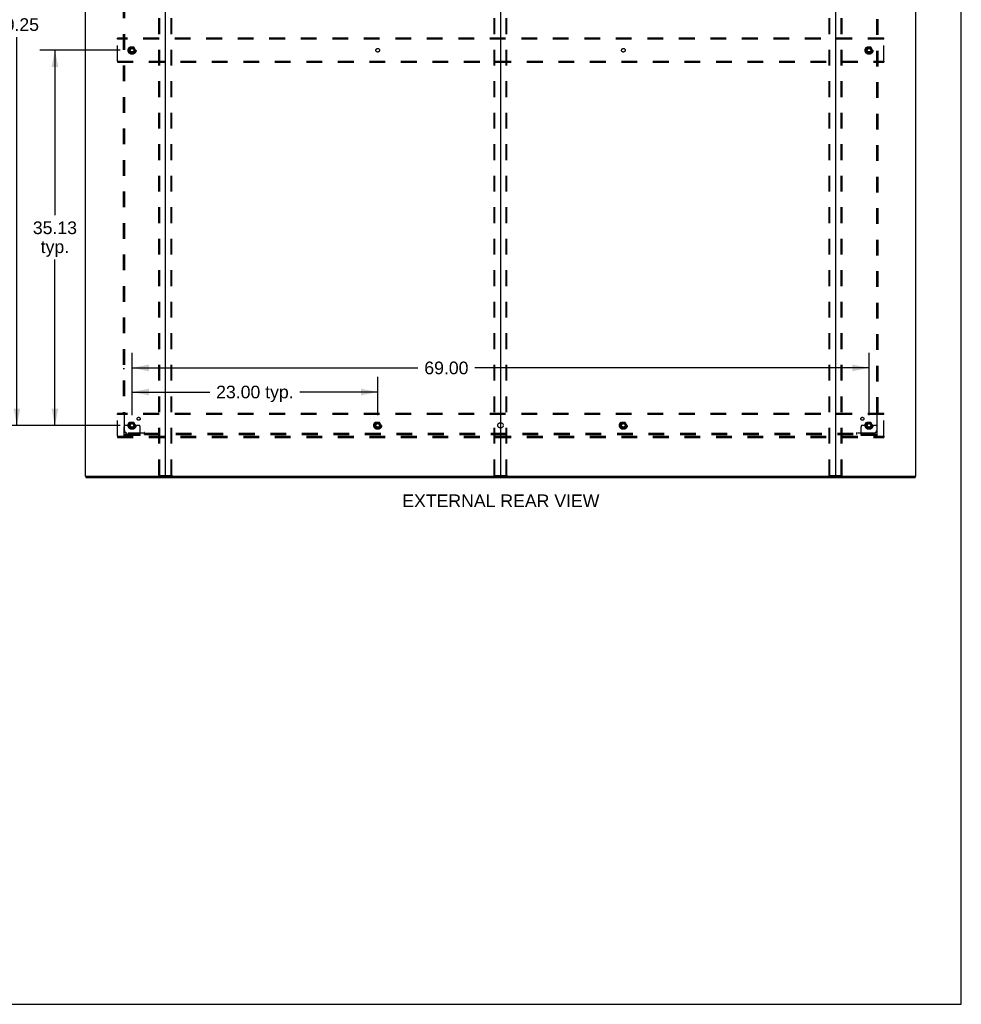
# Model space of a CAD drawing. Header units: inches. Extents: x 0 to 268, y 0 to 174.
# Tile 78 of 85: x 180 to 268, y 0 to 92. Entities that reach past the tile are written whole.
import ezdxf

# ---------------------------------------------------------------- set-up
doc = ezdxf.new("R2010")
doc.units = ezdxf.units.IN
doc.header["$LTSCALE"] = 14.749625
doc.header["$MEASUREMENT"] = 0
doc.linetypes.add('DOT', pattern=[0.2, 0.1, -0.1])
doc.linetypes.add('HIDDEN', pattern=[0.2, 0.1, -0.1])
doc.layers.get('0').update_dxf_attribs({"linetype": 'CONTINUOUS'})
for name, color, linetype in [('DEFAULT_2', 8, 'HIDDEN'), ('DIMENSIONS', 7, 'CONTINUOUS'), ('SUBPANEL', 7, 'CONTINUOUS')]:
    doc.layers.add(name, color=color, linetype=linetype)
doc.styles.get("Standard").update_dxf_attribs({"font": 'arial.ttf'})
doc.dimstyles.new('DIMSTYLE_1', dxfattribs={"dimtxt": 1.183125, "dimasz": 1.5775, "dimexe": 0.09, "dimexo": 0.07, "dimgap": 0.0375, "dimtad": 0, "dimtih": 1, "dimtoh": 1, "dimzin": 4, "dimdsep": 46, "dimtxsty": 'Standard', "dimblk": '_FILLED', "dimblk1": '_FILLED', "dimblk2": '_FILLED', "dimcen": 0.09, "dimadec": 3, "dimazin": 1, "dimtfac": 1, "dimtdec": 3, "dimtofl": 0, "dimtmove": 0, "dimatfit": 3, "dimldrblk": '_FILLED', "dimfxl": 0, "dimtolj": 1, "dimtzin": 4, "dimarcsym": 0})

# ---------------------------------------------------------------- blocks, each defined once
blk = doc.blocks.new('_FILLED')
at = {"color": 0, "linetype": 'ByBlock'}
blk.add_solid([(0, 0), (-1, 0.2), (-1, -0.2)], dxfattribs=at)
blk = doc.blocks.new('*D2')
at = {"layer": 'DIMENSIONS', "color": 2, "linetype": 'Continuous'}
for p, q in [((190.535, 55.151), (190.535, 58.754)), ((213.535, 55.151), (213.535, 58.754)), ((190.535, 57.334), (197.817, 57.334)), ((213.535, 57.334), (206.253, 57.334))]:
    blk.add_line(p, q, dxfattribs=at)
at = {"layer": 'DIMENSIONS', "color": 2, "linetype": 'Continuous', "xscale": 1.5775, "yscale": 1.5775, "zscale": 1.5775, "rotation": 180}
blk.add_blockref('_FILLED', (190.535, 57.334), dxfattribs=at)
at = {"layer": 'DIMENSIONS', "color": 2, "linetype": 'Continuous', "xscale": 1.5775, "yscale": 1.5775, "zscale": 1.5775}
blk.add_blockref('_FILLED', (213.535, 57.334), dxfattribs=at)
at = {"layer": 'DIMENSIONS', "color": 2, "linetype": 'Continuous', "insert": (202.035, 57.926), "char_height": 1.1831, "width": 7.25269, "attachment_point": 2, "line_spacing_factor": 0.9}
blk.add_mtext('23.00 typ.', dxfattribs=at)
blk = doc.blocks.new('*D3')
at = {"layer": 'DIMENSIONS', "color": 2, "linetype": 'Continuous'}
for p, q in [((189.43, 124.462), (178.333, 124.462)), ((179.753, 124.462), (179.753, 92.923)), ((179.753, 54.212), (179.753, 90.556)), ((189.43, 54.212), (178.333, 54.212))]:
    blk.add_line(p, q, dxfattribs=at)
at = {"layer": 'DIMENSIONS', "color": 2, "linetype": 'Continuous', "xscale": 1.5775, "yscale": 1.5775, "zscale": 1.5775}
for p, rotation in [((179.753, 124.462), 90), ((179.753, 54.212), 270)]:
    blk.add_blockref('_FILLED', p, dxfattribs=dict(at, rotation=rotation))
at = {"layer": 'DIMENSIONS', "color": 2, "linetype": 'Continuous', "insert": (179.753, 92.331), "char_height": 1.1831, "width": 4.13434, "attachment_point": 2, "line_spacing_factor": 0.9}
blk.add_mtext('70.25', dxfattribs=at)
blk = doc.blocks.new('*D4')
at = {"layer": 'DIMENSIONS', "color": 2, "linetype": 'Continuous'}
for p, q in [((190.535, 55.151), (190.535, 61.01)), ((259.535, 55.151), (259.535, 61.01)), ((190.535, 59.59), (217.306, 59.59)), ((259.535, 59.59), (222.623, 59.59))]:
    blk.add_line(p, q, dxfattribs=at)
at = {"layer": 'DIMENSIONS', "color": 2, "linetype": 'Continuous', "xscale": 1.5775, "yscale": 1.5775, "zscale": 1.5775, "rotation": 180}
blk.add_blockref('_FILLED', (190.535, 59.59), dxfattribs=at)
at = {"layer": 'DIMENSIONS', "color": 2, "linetype": 'Continuous', "xscale": 1.5775, "yscale": 1.5775, "zscale": 1.5775}
blk.add_blockref('_FILLED', (259.535, 59.59), dxfattribs=at)
at = {"layer": 'DIMENSIONS', "color": 2, "linetype": 'Continuous', "insert": (219.964, 60.182), "char_height": 1.1831, "width": 4.13434, "attachment_point": 2, "line_spacing_factor": 0.9}
blk.add_mtext('69.00', dxfattribs=at)
blk = doc.blocks.new('*D5')
at = {"layer": 'DIMENSIONS', "color": 2, "linetype": 'Continuous'}
for p, q in [((189.43, 89.337), (181.894, 89.337)), ((183.314, 89.337), (183.314, 73.895)), ((183.314, 54.212), (183.314, 69.754)), ((189.43, 54.212), (181.894, 54.212))]:
    blk.add_line(p, q, dxfattribs=at)
at = {"layer": 'DIMENSIONS', "color": 2, "linetype": 'Continuous', "xscale": 1.5775, "yscale": 1.5775, "zscale": 1.5775}
for p, rotation in [((183.314, 89.337), 90), ((183.314, 54.212), 270)]:
    blk.add_blockref('_FILLED', p, dxfattribs=dict(at, rotation=rotation))
at = {"layer": 'DIMENSIONS', "color": 2, "linetype": 'Continuous', "insert": (183.314, 73.304), "char_height": 1.1831, "width": 4.13434, "attachment_point": 2, "line_spacing_factor": 0.9}
blk.add_mtext('35.13\\Ptyp.', dxfattribs=at)

msp = doc.modelspace()

# ---------------------------------------------------------------- linework, layer by layer
at = {"color": 7, "linetype": 'Continuous'}
for p, q in [((268.175, 0), (268.175, 173.525)), ((225.035, 129.193), (225.035, 49.481)), ((186.212, 49.441), (186.212, 49.337)), ((186.221, 49.441), (186.25, 49.441)), ((193.62, 49.441), (256.45, 49.441)), ((263.82, 49.441), (263.849, 49.441)), ((263.858, 49.441), (263.858, 49.337)), ((0, 0), (268.175, 0))]:
    msp.add_line(p, q, dxfattribs=at)
at = {"color": 3, "linetype": 'Continuous'}
for p, q in [((186.16, 129.233), (186.16, 49.441)), ((193.66, 49.481), (193.66, 129.193)), ((256.41, 129.193), (256.41, 49.481)), ((263.91, 49.441), (263.91, 129.233)), ((186.221, 49.441), (186.16, 49.441)), ((186.212, 49.337), (263.858, 49.337)), ((186.25, 49.441), (193.62, 49.441)), ((256.45, 49.441), (263.82, 49.441)), ((263.849, 49.441), (263.91, 49.441))]:
    msp.add_line(p, q, dxfattribs=at)
for centre, start, end in [((193.62, 49.481), 270, 360), ((256.45, 49.481), 180, 270)]:
    msp.add_arc(centre, 0.04, start, end, dxfattribs=at)
at = {"color": 7, "linetype": 'Continuous'}
for centre, start, end in [((193.7, 49.481), 180, 270), ((224.995, 49.481), 270, 360), ((225.075, 49.481), 180, 270), ((256.37, 49.481), 270, 360)]:
    msp.add_arc(centre, 0.04, start, end, dxfattribs=at)
at = {"layer": 'DEFAULT_2', "color": 8, "linetype": 'HIDDEN'}
for p, q in [((193.056, 49.554), (193.056, 129.119)), ((193.129, 49.554), (193.129, 129.119)), ((194.19, 49.554), (194.19, 129.119)), ((194.264, 49.554), (194.264, 129.119)), ((224.431, 49.554), (224.431, 129.119)), ((224.504, 49.554), (224.504, 129.119)), ((225.565, 49.554), (225.565, 129.119)), ((225.639, 49.554), (225.639, 129.119)), ((255.806, 49.554), (255.806, 129.119)), ((255.879, 49.554), (255.879, 129.119)), ((256.94, 49.554), (256.94, 129.119)), ((257.014, 49.554), (257.014, 129.119)), ((189.16, 90.358), (189.16, 90.462)), ((260.91, 90.462), (189.16, 90.462)), ((189.16, 88.316), (189.16, 90.358)), ((260.91, 90.358), (189.16, 90.358)), ((260.91, 90.358), (260.91, 90.462)), ((260.91, 88.316), (260.91, 90.358)), ((190.372, 89.609), (190.217, 89.342)), ((190.689, 89.614), (190.38, 89.614)), ((190.852, 89.342), (190.698, 89.609)), ((259.372, 89.609), (259.217, 89.342)), ((259.689, 89.614), (259.38, 89.614)), ((259.852, 89.342), (259.698, 89.609)), ((190.217, 89.332), (190.372, 89.064)), ((190.689, 89.059), (190.38, 89.059)), ((190.698, 89.064), (190.852, 89.332)), ((259.217, 89.332), (259.372, 89.064)), ((259.689, 89.059), (259.38, 89.059)), ((259.698, 89.064), (259.852, 89.332)), ((189.16, 88.316), (189.16, 88.212)), ((189.16, 88.316), (260.91, 88.316)), ((189.16, 88.212), (260.91, 88.212)), ((260.91, 88.316), (260.91, 88.212)), ((189.16, 55.233), (189.16, 55.337)), ((260.91, 55.337), (189.16, 55.337)), ((260.91, 55.233), (260.91, 55.337)), ((189.16, 53.191), (189.16, 55.233)), ((260.91, 55.233), (189.16, 55.233)), ((190.372, 54.484), (190.217, 54.217)), ((190.689, 54.489), (190.38, 54.489)), ((190.852, 54.217), (190.698, 54.484)), ((213.372, 54.484), (213.217, 54.217)), ((213.689, 54.489), (213.38, 54.489)), ((213.852, 54.217), (213.698, 54.484)), ((236.372, 54.484), (236.217, 54.217)), ((236.689, 54.489), (236.38, 54.489)), ((236.852, 54.217), (236.698, 54.484)), ((259.372, 54.484), (259.217, 54.217)), ((259.689, 54.489), (259.38, 54.489)), ((259.852, 54.217), (259.698, 54.484)), ((260.91, 53.191), (260.91, 55.233)), ((189.785, 53.264), (189.785, 54.087)), ((189.999, 54.212), (189.91, 54.212)), ((190.12, 54.212), (189.999, 54.212)), ((190.36, 54.212), (190.12, 54.212)), ((190.217, 54.207), (190.372, 53.939)), ((190.689, 53.934), (190.38, 53.934)), ((190.698, 53.939), (190.852, 54.207)), ((190.71, 54.212), (190.949, 54.212)), ((191.071, 54.212), (190.949, 54.212)), ((191.16, 54.212), (191.071, 54.212)), ((191.285, 53.264), (191.285, 54.087)), ((213.217, 54.207), (213.372, 53.939)), ((213.689, 53.934), (213.38, 53.934)), ((213.698, 53.939), (213.852, 54.207)), ((236.217, 54.207), (236.372, 53.939)), ((236.689, 53.934), (236.38, 53.934)), ((236.698, 53.939), (236.852, 54.207)), ((258.785, 53.264), (258.785, 54.087)), ((258.999, 54.212), (258.91, 54.212)), ((259.12, 54.212), (258.999, 54.212)), ((259.36, 54.212), (259.12, 54.212)), ((259.217, 54.207), (259.372, 53.939)), ((259.689, 53.934), (259.38, 53.934)), ((259.698, 53.939), (259.852, 54.207)), ((259.71, 54.212), (259.949, 54.212)), ((260.071, 54.212), (259.949, 54.212)), ((260.16, 54.212), (260.071, 54.212)), ((260.285, 53.264), (260.285, 54.087)), ((189.16, 53.191), (260.91, 53.191)), ((189.16, 53.191), (189.16, 53.087)), ((189.16, 53.087), (260.91, 53.087)), ((191.285, 53.368), (189.785, 53.368)), ((191.285, 53.264), (189.785, 53.264)), ((190.032, 53.264), (190.032, 53.368)), ((190.288, 53.264), (190.288, 53.368)), ((190.782, 53.264), (190.782, 53.368)), ((191.038, 53.264), (191.038, 53.368)), ((260.285, 53.368), (258.785, 53.368)), ((260.285, 53.264), (258.785, 53.264)), ((259.032, 53.264), (259.032, 53.368)), ((259.288, 53.264), (259.288, 53.368)), ((259.782, 53.264), (259.782, 53.368)), ((260.038, 53.264), (260.038, 53.368)), ((260.91, 53.191), (260.91, 53.087)), ((193.077, 49.524), (194.242, 49.524)), ((224.452, 49.524), (225.617, 49.524)), ((255.827, 49.524), (256.992, 49.524))]:
    msp.add_line(p, q, dxfattribs=at)
for points in [[(193.077, 49.524), (193.071, 49.525), (193.066, 49.528), (193.062, 49.533), (193.059, 49.539), (193.057, 49.546), (193.056, 49.554)], [(193.129, 49.554), (193.13, 49.546), (193.132, 49.539), (193.136, 49.533), (193.14, 49.528), (193.145, 49.525), (193.151, 49.524)], [(194.169, 49.524), (194.175, 49.525), (194.179, 49.528), (194.184, 49.533), (194.187, 49.539), (194.189, 49.546), (194.19, 49.554)], [(194.264, 49.554), (194.263, 49.546), (194.261, 49.539), (194.257, 49.533), (194.253, 49.528), (194.248, 49.525), (194.242, 49.524)], [(224.452, 49.524), (224.446, 49.525), (224.441, 49.528), (224.437, 49.533), (224.434, 49.539), (224.432, 49.546), (224.431, 49.554)], [(224.504, 49.554), (224.505, 49.546), (224.507, 49.539), (224.511, 49.533), (224.515, 49.528), (224.52, 49.525), (224.526, 49.524)], [(225.544, 49.524), (225.55, 49.525), (225.554, 49.528), (225.559, 49.533), (225.562, 49.539), (225.564, 49.546), (225.565, 49.554)], [(225.639, 49.554), (225.638, 49.546), (225.636, 49.539), (225.632, 49.533), (225.628, 49.528), (225.623, 49.525), (225.617, 49.524)], [(255.827, 49.524), (255.821, 49.525), (255.816, 49.528), (255.812, 49.533), (255.809, 49.539), (255.807, 49.546), (255.806, 49.554)], [(255.879, 49.554), (255.88, 49.546), (255.882, 49.539), (255.886, 49.533), (255.89, 49.528), (255.895, 49.525), (255.901, 49.524)], [(256.919, 49.524), (256.925, 49.525), (256.929, 49.528), (256.934, 49.533), (256.937, 49.539), (256.939, 49.546), (256.94, 49.554)], [(257.014, 49.554), (257.013, 49.546), (257.011, 49.539), (257.007, 49.533), (257.003, 49.528), (256.998, 49.525), (256.992, 49.524)]]:
    msp.add_lwpolyline(points, dxfattribs=at)
for centre, radius in [((190.535, 89.337), 0.372), ((190.535, 89.337), 0.356), ((190.535, 89.337), 0.312), ((190.535, 89.337), 0.204), ((190.535, 89.337), 0.188), ((190.535, 89.337), 0.183), ((190.535, 89.337), 0.165), ((259.535, 89.337), 0.372), ((259.535, 89.337), 0.356), ((259.535, 89.337), 0.312), ((259.535, 89.337), 0.204), ((259.535, 89.337), 0.188), ((259.535, 89.337), 0.183), ((259.535, 89.337), 0.165), ((190.535, 54.212), 0.372), ((190.535, 54.212), 0.356), ((190.535, 54.212), 0.312), ((190.535, 54.212), 0.204), ((190.535, 54.212), 0.188), ((213.535, 54.212), 0.372), ((213.535, 54.212), 0.356), ((213.535, 54.212), 0.312), ((213.535, 54.212), 0.204), ((213.535, 54.212), 0.188), ((236.535, 54.212), 0.372), ((236.535, 54.212), 0.356), ((236.535, 54.212), 0.312), ((236.535, 54.212), 0.204), ((236.535, 54.212), 0.188), ((259.535, 54.212), 0.372), ((259.535, 54.212), 0.356), ((259.535, 54.212), 0.312), ((259.535, 54.212), 0.204), ((259.535, 54.212), 0.188), ((190.535, 54.212), 0.183), ((190.535, 54.212), 0.165), ((213.535, 54.212), 0.183), ((213.535, 54.212), 0.165), ((236.535, 54.212), 0.183), ((236.535, 54.212), 0.165), ((259.535, 54.212), 0.183), ((259.535, 54.212), 0.165)]:
    msp.add_circle(centre, radius, dxfattribs=at)
at = {"layer": 'DEFAULT_2', "color": 8, "linetype": 'DOT'}
for centre in [(190.535, 89.337), (213.535, 89.337), (236.535, 89.337), (259.535, 89.337), (190.535, 54.212), (213.535, 54.212), (236.535, 54.212), (259.535, 54.212)]:
    msp.add_circle(centre, 0.17, dxfattribs=at)
at = {"layer": 'DEFAULT_2', "color": 8, "linetype": 'HIDDEN'}
for centre, radius, start, end in [((190.38, 89.604), 0.01, 90.01235, 149.98915), ((190.689, 89.604), 0.01, 30.01204, 89.98872), ((259.38, 89.604), 0.01, 90.01235, 149.98915), ((259.689, 89.604), 0.01, 30.01204, 89.98872), ((190.226, 89.337), 0.01, 150.01268, 209.98829), ((190.38, 89.069), 0.01, 210.01204, 269.98872), ((190.689, 89.069), 0.01, 270.01235, 329.98915), ((190.844, 89.337), 0.01, 330.01268, 29.98829), ((259.226, 89.337), 0.01, 150.01268, 209.98829), ((259.38, 89.069), 0.01, 210.01204, 269.98872), ((259.689, 89.069), 0.01, 270.01235, 329.98915), ((259.844, 89.337), 0.01, 330.01268, 29.98829), ((190.38, 54.479), 0.01, 90.01235, 149.98915), ((190.689, 54.479), 0.01, 30.01204, 89.98872), ((213.38, 54.479), 0.01, 90.01235, 149.98915), ((213.689, 54.479), 0.01, 30.01204, 89.98872), ((236.38, 54.479), 0.01, 90.01235, 149.98915), ((236.689, 54.479), 0.01, 30.01204, 89.98872), ((259.38, 54.479), 0.01, 90.01235, 149.98915), ((259.689, 54.479), 0.01, 30.01204, 89.98872), ((189.91, 54.087), 0.125, 90, 180), ((190.226, 54.212), 0.01, 150.01268, 209.98829), ((190.535, 54.212), 0.175, 180, 360), ((190.38, 53.944), 0.01, 210.01204, 269.98872), ((190.689, 53.944), 0.01, 270.01235, 329.98915), ((190.844, 54.212), 0.01, 330.01268, 29.98829), ((191.16, 54.087), 0.125, 0, 90), ((213.226, 54.212), 0.01, 150.01268, 209.98829), ((213.38, 53.944), 0.01, 210.01204, 269.98872), ((213.689, 53.944), 0.01, 270.01235, 329.98915), ((213.844, 54.212), 0.01, 330.01268, 29.98829), ((236.226, 54.212), 0.01, 150.01268, 209.98829), ((236.38, 53.944), 0.01, 210.01204, 269.98872), ((236.689, 53.944), 0.01, 270.01235, 329.98915), ((236.844, 54.212), 0.01, 330.01268, 29.98829), ((258.91, 54.087), 0.125, 90, 180), ((259.226, 54.212), 0.01, 150.01268, 209.98829), ((259.535, 54.212), 0.175, 180, 360), ((259.38, 53.944), 0.01, 210.01204, 269.98872), ((259.689, 53.944), 0.01, 270.01235, 329.98915), ((259.844, 54.212), 0.01, 330.01268, 29.98829), ((260.16, 54.087), 0.125, 0, 90)]:
    msp.add_arc(centre, radius, start, end, dxfattribs=at)
at = {"layer": 'SUBPANEL', "color": 8, "linetype": 'HIDDEN'}
for p, q in [((189.691, 123.305), (189.691, 55.368)), ((189.816, 123.305), (189.816, 55.368)), ((260.253, 55.368), (260.253, 123.305)), ((260.378, 55.368), (260.378, 123.305)), ((189.816, 59.493), (189.691, 59.493)), ((260.253, 59.493), (260.378, 59.493)), ((189.691, 55.368), (189.857, 55.368)), ((189.797, 55.351), (189.804, 55.344)), ((189.816, 53.743), (189.816, 55.333)), ((260.213, 55.368), (260.378, 55.368)), ((260.253, 55.333), (260.253, 53.743)), ((191.656, 53.493), (190.066, 53.493)), ((191.691, 53.368), (191.691, 53.534)), ((191.691, 53.493), (258.378, 53.493)), ((195.816, 53.493), (195.816, 53.368)), ((254.253, 53.493), (254.253, 53.368)), ((258.378, 53.368), (258.378, 53.534)), ((258.396, 53.474), (258.403, 53.481)), ((260.003, 53.493), (258.414, 53.493)), ((191.691, 53.368), (258.378, 53.368))]:
    msp.add_line(p, q, dxfattribs=at)
for points in [[(189.777, 55.368), (189.78, 55.366), (189.782, 55.364), (189.784, 55.363), (189.787, 55.361), (189.789, 55.359), (189.79, 55.357), (189.792, 55.356), (189.794, 55.354), (189.796, 55.353), (189.797, 55.351)], [(189.804, 55.344), (189.806, 55.342), (189.808, 55.34), (189.81, 55.338), (189.812, 55.336), (189.814, 55.334), (189.816, 55.333)], [(189.83, 55.342), (189.827, 55.341), (189.825, 55.339), (189.822, 55.337), (189.82, 55.336), (189.818, 55.334), (189.816, 55.333)], [(189.857, 55.368), (189.856, 55.366), (189.855, 55.364), (189.854, 55.362), (189.853, 55.361), (189.852, 55.359), (189.851, 55.357), (189.849, 55.355), (189.847, 55.354), (189.845, 55.352), (189.844, 55.351), (189.842, 55.349), (189.839, 55.348), (189.837, 55.347), (189.835, 55.345), (189.83, 55.342)], [(260.213, 55.368), (260.213, 55.366), (260.214, 55.364), (260.215, 55.362), (260.216, 55.361), (260.217, 55.359), (260.219, 55.357), (260.22, 55.355), (260.222, 55.354), (260.224, 55.352), (260.226, 55.351), (260.228, 55.349), (260.23, 55.348), (260.232, 55.347), (260.235, 55.345)], [(260.235, 55.345), (260.24, 55.342), (260.242, 55.341), (260.245, 55.339), (260.247, 55.337), (260.25, 55.336), (260.252, 55.334), (260.253, 55.333)], [(260.267, 55.346), (260.265, 55.344), (260.263, 55.342), (260.261, 55.34), (260.259, 55.338), (260.257, 55.336), (260.255, 55.334), (260.253, 55.333)], [(260.292, 55.368), (260.29, 55.366), (260.287, 55.364), (260.285, 55.363), (260.283, 55.361), (260.281, 55.359), (260.279, 55.357), (260.277, 55.356), (260.276, 55.354), (260.274, 55.353), (260.272, 55.351), (260.267, 55.346)], [(191.668, 53.512), (191.665, 53.507), (191.664, 53.504), (191.662, 53.502), (191.66, 53.499), (191.659, 53.497), (191.657, 53.495), (191.656, 53.493)], [(191.669, 53.479), (191.667, 53.481), (191.665, 53.483), (191.663, 53.485), (191.661, 53.487), (191.659, 53.489), (191.657, 53.491), (191.656, 53.493)], [(191.691, 53.534), (191.689, 53.533), (191.687, 53.532), (191.685, 53.531), (191.684, 53.53), (191.682, 53.529), (191.68, 53.528), (191.679, 53.526), (191.677, 53.524), (191.675, 53.522), (191.674, 53.521), (191.673, 53.518), (191.671, 53.516), (191.67, 53.514), (191.668, 53.512)], [(191.691, 53.454), (191.689, 53.457), (191.687, 53.459), (191.686, 53.461), (191.684, 53.463), (191.682, 53.465), (191.681, 53.467), (191.679, 53.469), (191.677, 53.471), (191.676, 53.473), (191.674, 53.474), (191.669, 53.479)], [(258.378, 53.534), (258.38, 53.533), (258.382, 53.532), (258.384, 53.531), (258.386, 53.53), (258.388, 53.529), (258.389, 53.528), (258.391, 53.526), (258.393, 53.524), (258.394, 53.522), (258.395, 53.521), (258.397, 53.518), (258.398, 53.516), (258.4, 53.514), (258.401, 53.512), (258.404, 53.507)], [(258.378, 53.454), (258.38, 53.457), (258.382, 53.459), (258.384, 53.461), (258.385, 53.463), (258.387, 53.465), (258.389, 53.467), (258.391, 53.469), (258.392, 53.471), (258.394, 53.473), (258.396, 53.474)], [(258.403, 53.481), (258.405, 53.483), (258.407, 53.485), (258.409, 53.487), (258.411, 53.489), (258.412, 53.491), (258.414, 53.493)], [(258.404, 53.507), (258.406, 53.504), (258.407, 53.502), (258.409, 53.499), (258.411, 53.497), (258.412, 53.495), (258.414, 53.493)]]:
    msp.add_lwpolyline(points, dxfattribs=at)
for centre, radius in [((190.535, 89.337), 0.25), ((259.535, 89.337), 0.25), ((190.535, 54.212), 0.25), ((191.153, 54.83), 0.141), ((213.535, 54.212), 0.25), ((225.035, 54.212), 0.25), ((236.535, 54.212), 0.25), ((258.916, 54.83), 0.141), ((259.535, 54.212), 0.25)]:
    msp.add_circle(centre, radius, dxfattribs=at)
for centre, start, end in [((190.066, 53.743), 180, 270), ((260.003, 53.743), 270, 360)]:
    msp.add_arc(centre, 0.25, start, end, dxfattribs=at)

# ---------------------------------------------------------------- texts
at = {"layer": 'DIMENSIONS', "color": 2, "linetype": 'Continuous', "insert": (225.064, 47.741), "char_height": 1.18312, "width": 18.4198, "attachment_point": 2, "line_spacing_factor": 0.9}
msp.add_mtext('EXTERNAL REAR VIEW', dxfattribs=at)

# ---------------------------------------------------------------- dimensions: what is measured, and where the dimension line sits
at = {"layer": 'DIMENSIONS', "color": 2, "linetype": 'Continuous'}
dim = msp.add_linear_dim(base=(179.753, 124.462), p1=(189.5, 54.212), p2=(189.5, 124.462), angle=90, dimstyle='DIMSTYLE_1', dxfattribs=at)
dim.commit()
dim.dimension.update_dxf_attribs({"geometry": '*D3', "text_midpoint": (179.757, 91.733), "dimtype": 160})
dim = msp.add_linear_dim(base=(183.313658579, 54.211651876), p1=(189.500481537, 89.336651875), p2=(189.500481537, 54.211651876), angle=270, text='<>\\Ptyp.', dimstyle='DIMSTYLE_1', dxfattribs=at)
dim.commit()
dim.dimension.update_dxf_attribs({"geometry": '*D5', "text_midpoint": (183.313658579, 71.824667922), "dimtype": 160})
dim = msp.add_linear_dim(base=(259.535, 59.59), p1=(190.535, 55.081), p2=(259.535, 55.081), dimstyle='DIMSTYLE_1', dxfattribs=at)
dim.commit()
dim.dimension.update_dxf_attribs({"geometry": '*D4', "text_midpoint": (219.955, 59.584), "dimtype": 160})
dim = msp.add_linear_dim(base=(213.535, 57.334), p1=(190.535, 55.081), p2=(213.535, 55.081), text='<> typ.', dimstyle='DIMSTYLE_1', dxfattribs=at)
dim.commit()
dim.dimension.update_dxf_attribs({"geometry": '*D2', "text_midpoint": (202.035, 57.334), "dimtype": 160})

doc.saveas('drawing.dxf')
